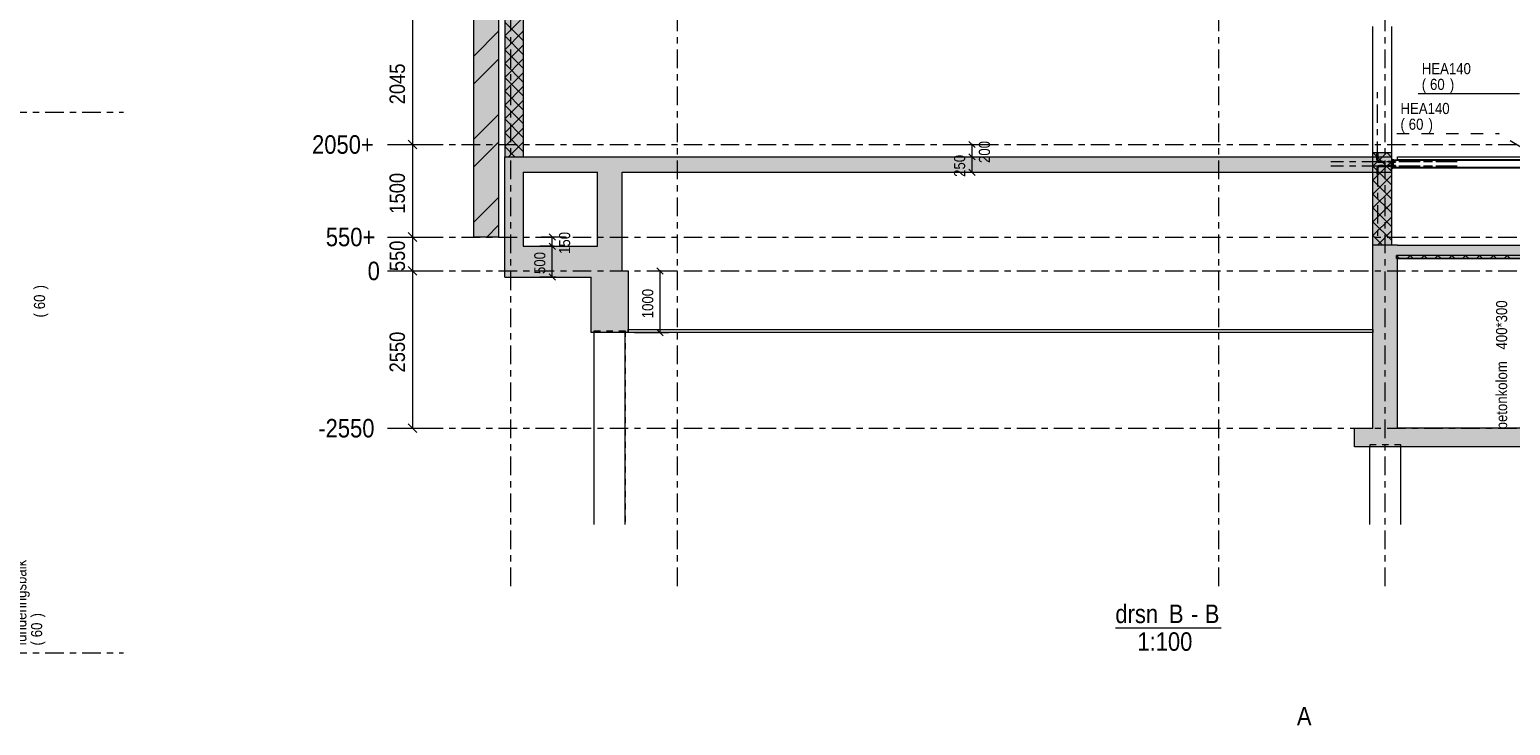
# Model space of a CAD drawing. Header units: millimetres. Extents: x -931 to -90, y -1411 to -817.
# Tile 55 of 63: x -461 to -221, y -1068 to -955. Entities that reach past the tile are written whole.
import ezdxf

# ---------------------------------------------------------------- set-up
doc = ezdxf.new("R2010")
doc.units = ezdxf.units.MM
for name, pattern in [('XKITLINE00', [0]), ('XKITLINE01', [4, 1, -1, 1, -1]), ('XKITLINE02', [4, 2, -2]), ('XKITLINE03', [6, 3, -1, 1, -1])]:
    doc.linetypes.add(name, pattern=pattern)
for name, color, linetype, lineweight in [('Bout', 3, 'Continuous', 0), ('Offset', 4, 'Continuous', 0), ('Onderdeel', 2, 'Continuous', 0), ('Onderdeel label', 2, 'Continuous', 0), ('Overige objecten', 7, 'Continuous', 0), ('Stramien', 4, 'Continuous', 0)]:
    doc.layers.add(name, color=color, linetype=linetype, lineweight=lineweight)
doc.styles.add('ARIAL', font='arial.ttf')

msp = doc.modelspace()

# ---------------------------------------------------------------- hatches: boundary and pattern name
at = {"layer": 'Onderdeel'}
for points in [[(-384.02, -975.56), (-384.02, -861.66), (-381.02, -861.66), (-381.02, -975.56)], [(-389.03, -988.56), (-389.03, -953.11), (-385.03, -953.11), (-385.03, -988.56)], [(-384.02, -975.56), (-369.02, -975.56), (-369.02, -978.06), (-384.02, -978.06)], [(-369.02, -994.06), (-369.02, -975.56), (-365.02, -975.56), (-365.02, -994.06)], [(-240.32, -978.06), (-365.02, -978.06), (-365.02, -975.56), (-240.32, -975.56)], [(-243.32, -989.86), (-243.32, -974.86), (-240.32, -974.86), (-240.32, -989.86)], [(-384.02, -990.06), (-384.02, -978.06), (-381.02, -978.06), (-381.02, -990.06)], [(-384.02, -995.06), (-384.02, -990.06), (-369.02, -990.06), (-369.02, -995.06)], [(-243.32, -1019.56), (-243.32, -989.86), (-239.32, -989.86), (-239.32, -1019.56)], [(-239.32, -989.86), (-218.32, -989.86), (-218.32, -992.06), (-239.32, -992.06)], [(-239.52, -992.06), (-239.52, -991.56), (-218.13, -991.56), (-218.13, -992.06)], [(-370.02, -995.06), (-369.02, -995.06), (-369.02, -994.06), (-364.02, -994.06), (-364.02, -1004.06), (-370.02, -1004.06)], [(-246.32, -1022.56), (-246.32, -1019.56), (-156.32, -1019.56), (-156.32, -1022.56)]]:
    msp.add_hatch(color=256, dxfattribs=at).paths.add_polyline_path(points, flags=17)

# ---------------------------------------------------------------- linework, layer by layer
at = {"layer": 'Bout', "linetype": 'XKITLINE02', "lineweight": 0}
for p, q in [((-240.02, -976.27), (-240.12, -976.27)), ((-240.12, -976.47), (-240.12, -976.27)), ((-240.02, -976.27), (-240.12, -976.27)), ((-240.12, -976.47), (-240.12, -976.27)), ((-240.02, -976.47), (-240.12, -976.47)), ((-240.02, -976.47), (-240.12, -976.47)), ((-240.02, -976.28), (-240.02, -976.27)), ((-240.02, -976.27), (-240.02, -976.47)), ((-240.02, -976.28), (-240.02, -976.27)), ((-240.02, -976.27), (-240.02, -976.47)), ((-240.02, -976.97), (-240.12, -976.97)), ((-240.12, -976.97), (-240.12, -977.17)), ((-240.02, -976.97), (-240.12, -976.97)), ((-240.12, -976.97), (-240.12, -977.17)), ((-240.02, -977.17), (-240.12, -977.17)), ((-240.02, -977.17), (-240.12, -977.17)), ((-240.02, -976.98), (-240.02, -976.97)), ((-240.02, -976.97), (-240.02, -977.17)), ((-240.02, -976.98), (-240.02, -976.97)), ((-240.02, -976.97), (-240.02, -977.17))]:
    msp.add_line(p, q, dxfattribs=at)
at = {"layer": 'Offset', "linetype": 'XKITLINE00', "lineweight": 0}
for p, q in [((-398.95, -973.56), (-398.95, -953.11)), ((-401.95, -973.56), (-396.45, -973.56)), ((-401.95, -973.56), (-396.45, -973.56)), ((-399.66, -972.85), (-398.25, -974.27)), ((-399.66, -972.85), (-398.25, -974.27)), ((-398.95, -988.56), (-398.95, -973.56)), ((-310.46, -973.56), (-306.5, -973.56)), ((-308.81, -973.05), (-307.79, -974.07)), ((-308.3, -975.56), (-308.3, -973.56)), ((-308.81, -975.05), (-307.79, -976.07)), ((-308.81, -975.05), (-307.79, -976.07)), ((-308.3, -978.06), (-308.3, -975.56)), ((-307.48, -975.56), (-306.86, -975.56)), ((-307.48, -975.56), (-306.29, -975.56)), ((-308.81, -977.55), (-307.79, -978.57)), ((-307.48, -978.06), (-306.86, -978.06)), ((-401.95, -988.56), (-396.45, -988.56)), ((-401.95, -988.56), (-396.45, -988.56)), ((-399.66, -987.85), (-398.25, -989.27)), ((-399.66, -987.85), (-398.25, -989.27)), ((-398.95, -994.06), (-398.95, -988.56)), ((-374.18, -988.56), (-378.14, -988.56)), ((-376.85, -988.05), (-375.83, -989.07)), ((-376.34, -990.06), (-376.34, -988.56)), ((-376.02, -990.06), (-378.35, -990.06)), ((-376.02, -990.06), (-377.78, -990.06)), ((-376.85, -989.55), (-375.83, -990.57)), ((-376.85, -989.55), (-375.83, -990.57)), ((-376.34, -995.06), (-376.34, -990.06)), ((-399.66, -993.35), (-398.25, -994.77)), ((-399.66, -993.35), (-398.25, -994.77)), ((-401.95, -994.06), (-396.45, -994.06)), ((-401.95, -994.06), (-396.45, -994.06)), ((-398.95, -1019.56), (-398.95, -994.06)), ((-375.76, -995.06), (-378.35, -995.06)), ((-376.85, -994.55), (-375.83, -995.57)), ((-361.01, -994.06), (-357.05, -994.06)), ((-359.36, -993.55), (-358.34, -994.57)), ((-358.85, -1004.06), (-358.85, -994.06)), ((-363.02, -1004.06), (-357.41, -1004.06)), ((-359.36, -1003.55), (-358.34, -1004.57)), ((-401.95, -1019.56), (-396.45, -1019.56)), ((-399.66, -1018.85), (-398.25, -1020.27))]:
    msp.add_line(p, q, dxfattribs=at)
at = {"layer": 'Offset'}
for p in [(-398.95, -973.56), (-398.95, -973.56), (-308.3, -973.56), (-308.3, -975.56), (-308.3, -975.56), (-308.3, -978.06), (-398.95, -988.56), (-398.95, -988.56), (-376.34, -988.56), (-376.34, -990.06), (-376.34, -990.06), (-398.95, -994.06), (-398.95, -994.06), (-376.34, -995.06), (-358.85, -994.06), (-358.85, -1004.06), (-398.95, -1019.56)]:
    msp.add_point(p, dxfattribs=at)
at = {"layer": 'Onderdeel', "linetype": 'XKITLINE00', "lineweight": 0}
for p, q in [((-384.02, -861.66), (-384.02, -975.56)), ((-381.02, -861.66), (-381.02, -975.56)), ((-389.03, -988.56), (-389.03, -953.11)), ((-385.03, -953.11), (-385.03, -988.56)), ((-384.02, -955.95), (-381.02, -952.95)), ((-381.02, -956.71), (-384.02, -953.71)), ((-243.32, -974.86), (-243.32, -954.41)), ((-240.32, -954.41), (-240.32, -974.86)), ((-385.03, -955.21), (-389.03, -959.21)), ((-384.02, -958.2), (-381.02, -955.2)), ((-381.02, -958.95), (-384.02, -955.95)), ((-384.02, -960.44), (-381.02, -957.44)), ((-385.03, -959.7), (-389.03, -963.7)), ((-381.02, -961.2), (-384.02, -958.2)), ((-384.02, -962.69), (-381.02, -959.69)), ((-381.02, -963.44), (-384.02, -960.44)), ((-384.02, -964.93), (-381.02, -961.93)), ((-381.02, -965.69), (-384.02, -962.69)), ((-384.02, -967.18), (-381.02, -964.18)), ((-381.02, -967.93), (-384.02, -964.93)), ((-384.02, -969.42), (-381.02, -966.42)), ((-385.03, -968.68), (-389.03, -972.68)), ((-381.02, -970.18), (-384.02, -967.18)), ((-384.02, -971.67), (-381.02, -968.67)), ((-381.02, -972.42), (-384.02, -969.42)), ((-384.02, -973.91), (-381.02, -970.91)), ((-381.02, -974.67), (-384.02, -971.67)), ((-385.03, -973.17), (-389.03, -977.17)), ((-382.38, -975.56), (-384.02, -973.91)), ((-383.42, -975.56), (-381.02, -973.16)), ((-384.02, -978.06), (-384.02, -975.56)), ((-384.02, -975.56), (-369.02, -975.56)), ((-384.02, -975.56), (-381.02, -975.56)), ((-381.02, -975.56), (-381.02, -975.56)), ((-369.02, -975.56), (-365.02, -975.56)), ((-365.02, -975.56), (-240.32, -975.56)), ((-240.32, -977.86), (-243.32, -974.86)), ((-243.32, -989.86), (-243.32, -974.86)), ((-243.32, -974.86), (-243.32, -974.86)), ((-243.32, -974.86), (-240.32, -974.86)), ((-243.32, -977.1), (-242.2, -975.98)), ((-242.2, -975.98), (-241.08, -974.86)), ((-240.32, -975.61), (-241.08, -974.86)), ((-241.08, -977.1), (-240.32, -976.35)), ((-240.32, -974.86), (-240.32, -974.86)), ((-240.32, -974.86), (-240.32, -989.86)), ((-240.32, -975.56), (-240.32, -975.56)), ((-240.32, -975.56), (-240.32, -978.06)), ((-240.12, -976.02), (-240.32, -975.82)), ((-240.12, -977.42), (-240.12, -976.02)), ((-240.12, -976.02), (-240.02, -976.02)), ((-240.12, -976.02), (-240.12, -977.42)), ((-240.02, -976.02), (-240.02, -977.42)), ((-240.02, -976.06), (-239.33, -976.06)), ((-240.02, -976.14), (-240.02, -976.06)), ((-209.93, -976.14), (-240.02, -976.14)), ((-240.02, -976.22), (-239.99, -976.22)), ((-239.99, -976.52), (-240.02, -976.52)), ((-239.99, -976.22), (-239.99, -976.52)), ((-239.99, -976.24), (-239.86, -976.24)), ((-239.86, -976.51), (-239.99, -976.51)), ((-239.86, -976.24), (-239.86, -976.51)), ((-239.67, -976.29), (-239.86, -976.29)), ((-239.67, -976.45), (-239.86, -976.45)), ((-239.67, -976.45), (-239.67, -976.29)), ((-239.33, -975.56), (-209.33, -975.56)), ((-239.33, -976.06), (-239.33, -975.56)), ((-209.33, -976.06), (-239.33, -976.06)), ((-384.02, -978.06), (-384.02, -978.06)), ((-384.02, -990.06), (-384.02, -978.06)), ((-384.02, -978.06), (-384.02, -978.06)), ((-381.02, -978.06), (-369.02, -978.06)), ((-381.02, -978.06), (-381.02, -990.06)), ((-381.02, -978.06), (-381.02, -978.06)), ((-369.02, -990.06), (-369.02, -978.06)), ((-365.02, -978.06), (-240.32, -978.06)), ((-365.02, -994.06), (-365.02, -978.06)), ((-243.32, -979.35), (-241.08, -977.1)), ((-240.32, -980.1), (-243.32, -977.1)), ((-243.32, -981.59), (-240.32, -978.59)), ((-240.12, -977.42), (-240.32, -977.62)), ((-240.02, -977.42), (-240.12, -977.42)), ((-239.99, -976.92), (-240.02, -976.92)), ((-240.02, -977.22), (-239.99, -977.22)), ((-209.93, -977.3), (-240.02, -977.3)), ((-240.02, -977.39), (-240.02, -977.3)), ((-209.93, -977.39), (-240.02, -977.39)), ((-239.99, -976.92), (-239.99, -977.22)), ((-239.86, -976.94), (-239.99, -976.94)), ((-239.99, -977.21), (-239.86, -977.21)), ((-239.86, -976.94), (-239.86, -977.21)), ((-239.67, -976.99), (-239.86, -976.99)), ((-239.67, -977.15), (-239.86, -977.15)), ((-239.67, -976.99), (-239.67, -977.15)), ((-240.32, -982.35), (-243.32, -979.35)), ((-243.32, -983.84), (-240.32, -980.84)), ((-385.03, -982.15), (-389.03, -986.15)), ((-240.32, -984.59), (-243.32, -981.59)), ((-243.32, -986.08), (-240.32, -983.08)), ((-240.32, -986.84), (-243.32, -983.84)), ((-243.32, -988.33), (-240.32, -985.33)), ((-240.32, -989.08), (-243.32, -986.08)), ((-385.03, -988.56), (-389.03, -988.56)), ((-385.03, -986.64), (-386.95, -988.56)), ((-385.03, -988.56), (-385.03, -988.56)), ((-241.79, -989.86), (-243.32, -988.33)), ((-242.61, -989.86), (-240.32, -987.57)), ((-384.02, -990.06), (-384.02, -990.06)), ((-384.02, -995.06), (-384.02, -990.06)), ((-384.02, -990.06), (-384.02, -990.06)), ((-381.02, -990.06), (-381.02, -990.06)), ((-381.02, -990.06), (-369.02, -990.06)), ((-239.32, -989.86), (-243.32, -989.86)), ((-243.32, -1019.56), (-243.32, -989.86)), ((-240.32, -989.86), (-243.32, -989.86)), ((-240.36, -989.86), (-240.33, -989.82)), ((-240.32, -989.86), (-240.32, -989.86)), ((-239.32, -989.86), (-218.32, -989.86)), ((-239.02, -992.06), (-239.52, -991.56)), ((-239.52, -992.06), (-239.52, -991.56)), ((-218.13, -991.56), (-239.52, -991.56)), ((-218.13, -992.06), (-239.52, -992.06)), ((-239.32, -1019.56), (-239.32, -992.06)), ((-239.32, -992.06), (-218.32, -992.06)), ((-237.78, -992.06), (-237.28, -991.56)), ((-236.78, -992.06), (-237.28, -991.56)), ((-235.53, -992.06), (-235.03, -991.56)), ((-234.53, -992.06), (-235.03, -991.56)), ((-233.29, -992.06), (-232.79, -991.56)), ((-232.29, -992.06), (-232.79, -991.56)), ((-231.04, -992.06), (-230.54, -991.56)), ((-230.04, -992.06), (-230.54, -991.56)), ((-228.8, -992.06), (-228.3, -991.56)), ((-227.8, -992.06), (-228.3, -991.56)), ((-226.55, -992.06), (-226.05, -991.56)), ((-225.55, -992.06), (-226.05, -991.56)), ((-224.31, -992.06), (-223.81, -991.56)), ((-223.31, -992.06), (-223.81, -991.56)), ((-222.06, -992.06), (-221.56, -991.56)), ((-221.06, -992.06), (-221.56, -991.56)), ((-384.02, -995.06), (-370.02, -995.06)), ((-370.02, -1004.06), (-370.02, -995.06)), ((-365.02, -994.06), (-364.02, -994.06)), ((-364.02, -994.06), (-364.02, -1004.06)), ((-364.02, -1004.06), (-370.02, -1004.06)), ((-369.52, -1035.16), (-369.52, -1004.06)), ((-364.52, -1035.16), (-364.52, -1004.06)), ((-364.02, -1003.56), (-243.32, -1003.56)), ((-364.02, -1004.06), (-364.02, -1003.56)), ((-243.32, -1004.06), (-364.02, -1004.06)), ((-243.32, -1003.56), (-243.32, -1004.06)), ((-246.32, -1022.56), (-246.32, -1019.56)), ((-246.32, -1019.56), (-243.32, -1019.56)), ((-162.32, -1019.56), (-239.32, -1019.56)), ((-156.32, -1022.56), (-246.32, -1022.56)), ((-243.82, -1035.16), (-243.82, -1022.56)), ((-238.82, -1035.16), (-238.82, -1022.56))]:
    msp.add_line(p, q, dxfattribs=at)
at = {"layer": 'Onderdeel', "linetype": 'XKITLINE03', "lineweight": 0}
for p, q in [((-242.59, -976.05), (-242.59, -964.87)), ((-242.59, -976.05), (-242.59, -964.87)), ((-242.59, -976.05), (-242.59, -964.87)), ((-242.59, -976.05), (-242.59, -964.87)), ((-230.12, -976.37), (-250.15, -976.37)), ((-230.12, -976.37), (-250.15, -976.37)), ((-230.12, -976.37), (-250.15, -976.37)), ((-230.12, -976.37), (-250.15, -976.37)), ((-242.57, -976.18), (-242.59, -976.05)), ((-242.57, -976.18), (-242.59, -976.05)), ((-242.57, -976.18), (-242.59, -976.05)), ((-242.57, -976.18), (-242.59, -976.05)), ((-242.5, -976.28), (-242.57, -976.18)), ((-242.5, -976.28), (-242.57, -976.18)), ((-242.5, -976.28), (-242.57, -976.18)), ((-242.5, -976.28), (-242.57, -976.18)), ((-242.4, -976.35), (-242.5, -976.28)), ((-242.4, -976.35), (-242.5, -976.28)), ((-242.4, -976.35), (-242.5, -976.28)), ((-242.4, -976.35), (-242.5, -976.28)), ((-242.27, -976.37), (-242.4, -976.35)), ((-242.27, -976.37), (-242.4, -976.35)), ((-242.27, -976.37), (-242.4, -976.35)), ((-242.27, -976.37), (-242.4, -976.35)), ((-229.67, -976.37), (-242.27, -976.37)), ((-229.67, -976.37), (-242.27, -976.37)), ((-229.67, -976.37), (-242.27, -976.37)), ((-229.67, -976.37), (-242.27, -976.37)), ((-230.12, -977.07), (-250.15, -977.07)), ((-230.12, -977.07), (-250.15, -977.07)), ((-230.12, -977.07), (-250.15, -977.07)), ((-230.12, -977.07), (-250.15, -977.07)), ((-242.57, -977.27), (-242.59, -977.39)), ((-242.57, -977.27), (-242.59, -977.39)), ((-242.57, -977.27), (-242.59, -977.39)), ((-242.57, -977.27), (-242.59, -977.39)), ((-242.59, -977.39), (-242.59, -988.57)), ((-242.59, -977.39), (-242.59, -988.57)), ((-242.59, -977.39), (-242.59, -988.57)), ((-242.59, -977.39), (-242.59, -988.57)), ((-242.5, -977.17), (-242.57, -977.27)), ((-242.5, -977.17), (-242.57, -977.27)), ((-242.5, -977.17), (-242.57, -977.27)), ((-242.5, -977.17), (-242.57, -977.27)), ((-242.4, -977.1), (-242.5, -977.17)), ((-242.4, -977.1), (-242.5, -977.17)), ((-242.4, -977.1), (-242.5, -977.17)), ((-242.4, -977.1), (-242.5, -977.17)), ((-242.27, -977.07), (-242.4, -977.1)), ((-242.27, -977.07), (-242.4, -977.1)), ((-242.27, -977.07), (-242.4, -977.1)), ((-242.27, -977.07), (-242.4, -977.1)), ((-229.67, -977.07), (-242.27, -977.07)), ((-229.67, -977.07), (-242.27, -977.07)), ((-229.67, -977.07), (-242.27, -977.07)), ((-229.67, -977.07), (-242.27, -977.07))]:
    msp.add_line(p, q, dxfattribs=at)
at = {"layer": 'Onderdeel', "linetype": 'XKITLINE01', "lineweight": 0}
for p, q in [((-242.67, -976.05), (-242.67, -974.87)), ((-242.67, -974.87), (-242.51, -974.87)), ((-242.67, -974.87), (-242.67, -976.05)), ((-242.51, -974.87), (-242.67, -974.87)), ((-242.67, -974.87), (-242.67, -976.05)), ((-242.51, -974.87), (-242.67, -974.87)), ((-242.67, -976.05), (-242.67, -974.87)), ((-242.67, -974.87), (-242.51, -974.87)), ((-242.67, -976.05), (-242.64, -976.21)), ((-242.67, -976.05), (-242.64, -976.21)), ((-242.67, -976.05), (-242.64, -976.21)), ((-242.67, -976.05), (-242.64, -976.21)), ((-242.56, -976.34), (-242.64, -976.21)), ((-242.56, -976.34), (-242.64, -976.21)), ((-242.56, -976.34), (-242.64, -976.21)), ((-242.56, -976.34), (-242.64, -976.21)), ((-242.43, -976.42), (-242.56, -976.34)), ((-242.56, -976.34), (-242.43, -976.42)), ((-242.56, -976.34), (-242.43, -976.42)), ((-242.43, -976.42), (-242.56, -976.34)), ((-242.51, -974.87), (-242.51, -976.05)), ((-242.51, -976.05), (-242.51, -974.87)), ((-242.51, -976.05), (-242.51, -974.87)), ((-242.51, -974.87), (-242.51, -976.05)), ((-242.51, -976.05), (-242.5, -976.15)), ((-242.51, -976.05), (-242.5, -976.15)), ((-242.51, -976.05), (-242.5, -976.15)), ((-242.51, -976.05), (-242.5, -976.15)), ((-242.44, -976.22), (-242.5, -976.15)), ((-242.44, -976.22), (-242.5, -976.15)), ((-242.44, -976.22), (-242.5, -976.15)), ((-242.44, -976.22), (-242.5, -976.15)), ((-242.44, -976.22), (-242.37, -976.28)), ((-242.37, -976.28), (-242.44, -976.22)), ((-242.37, -976.28), (-242.44, -976.22)), ((-242.44, -976.22), (-242.37, -976.28)), ((-242.27, -976.45), (-242.43, -976.42)), ((-242.43, -976.42), (-242.27, -976.45)), ((-242.43, -976.42), (-242.27, -976.45)), ((-242.27, -976.45), (-242.43, -976.42)), ((-242.37, -976.28), (-242.27, -976.29)), ((-242.27, -976.29), (-242.37, -976.28)), ((-242.27, -976.29), (-242.37, -976.28)), ((-242.37, -976.28), (-242.27, -976.29)), ((-239.67, -976.29), (-242.27, -976.29)), ((-239.86, -976.29), (-242.27, -976.29)), ((-242.27, -976.29), (-239.67, -976.29)), ((-239.67, -976.29), (-242.27, -976.29)), ((-242.27, -976.45), (-239.67, -976.45)), ((-239.86, -976.45), (-242.27, -976.45)), ((-239.67, -976.45), (-242.27, -976.45)), ((-242.27, -976.45), (-239.67, -976.45)), ((-240.32, -974.86), (-240.32, -974.86)), ((-240.32, -975.82), (-240.12, -976.02)), ((-240.32, -977.62), (-240.32, -975.82)), ((-240.32, -975.82), (-240.32, -977.62)), ((-240.32, -977.62), (-240.32, -975.82)), ((-240.32, -975.82), (-240.32, -977.62)), ((-240.15, -976.24), (-240.29, -976.24)), ((-240.29, -976.51), (-240.29, -976.24)), ((-240.15, -976.24), (-240.29, -976.24)), ((-240.29, -976.24), (-240.29, -976.51)), ((-240.29, -976.51), (-240.29, -976.24)), ((-240.15, -976.24), (-240.29, -976.24)), ((-240.29, -976.24), (-240.29, -976.51)), ((-240.15, -976.24), (-240.29, -976.24)), ((-240.29, -976.51), (-240.29, -976.24)), ((-240.29, -976.51), (-240.29, -976.29)), ((-240.15, -976.51), (-240.29, -976.51)), ((-240.15, -976.51), (-240.29, -976.51)), ((-240.15, -976.51), (-240.29, -976.51)), ((-240.15, -976.51), (-240.29, -976.51)), ((-240.12, -976.22), (-240.15, -976.22)), ((-240.15, -976.52), (-240.15, -976.22)), ((-240.12, -976.22), (-240.15, -976.22)), ((-240.15, -976.22), (-240.15, -976.52)), ((-240.15, -976.52), (-240.15, -976.22)), ((-240.12, -976.22), (-240.15, -976.22)), ((-240.15, -976.22), (-240.15, -976.52)), ((-240.12, -976.22), (-240.15, -976.22)), ((-240.15, -976.52), (-240.15, -976.22)), ((-240.15, -976.51), (-240.15, -976.24)), ((-240.15, -976.51), (-240.15, -976.24)), ((-240.15, -976.24), (-240.15, -976.51)), ((-240.15, -976.24), (-240.15, -976.51)), ((-240.15, -976.51), (-240.15, -976.24)), ((-240.15, -976.51), (-240.15, -976.29)), ((-240.15, -976.52), (-240.15, -976.29)), ((-240.12, -976.52), (-240.15, -976.52)), ((-240.12, -976.52), (-240.15, -976.52)), ((-240.12, -976.52), (-240.15, -976.52)), ((-240.12, -976.52), (-240.15, -976.52)), ((-240.12, -977.42), (-240.12, -976.02)), ((-240.12, -977.42), (-240.12, -976.02)), ((-240.02, -976.02), (-240.12, -976.02)), ((-240.12, -976.02), (-240.12, -977.42)), ((-240.12, -976.52), (-240.12, -976.22)), ((-240.12, -976.52), (-240.12, -976.22)), ((-240.12, -976.22), (-240.12, -976.52)), ((-240.12, -976.22), (-240.12, -976.52)), ((-240.12, -976.52), (-240.12, -976.22)), ((-240.12, -976.52), (-240.12, -976.29)), ((-240.12, -976.31), (-240.12, -977.42)), ((-240.02, -977.42), (-240.02, -976.02)), ((-240.02, -977.42), (-240.02, -976.02)), ((-240.02, -976.14), (-240.02, -976.06)), ((-209.93, -976.06), (-240.02, -976.06)), ((-240.02, -976.06), (-240.02, -976.14)), ((-240.02, -976.14), (-240.02, -976.06)), ((-240.02, -976.14), (-240.02, -977.3)), ((-209.93, -976.14), (-240.02, -976.14)), ((-240.02, -976.14), (-240.02, -977.3)), ((-239.99, -976.22), (-240.02, -976.22)), ((-240.02, -976.52), (-240.02, -976.22)), ((-240.02, -976.22), (-240.02, -976.52)), ((-240.02, -976.52), (-240.02, -976.22)), ((-240.02, -976.52), (-240.02, -976.22)), ((-239.99, -976.22), (-240.02, -976.22)), ((-240.02, -976.22), (-240.02, -976.52)), ((-240.02, -976.52), (-240.02, -976.22)), ((-239.99, -976.22), (-240.02, -976.22)), ((-240.02, -976.52), (-240.02, -976.22)), ((-240.02, -976.22), (-240.02, -976.52)), ((-239.99, -976.52), (-240.02, -976.52)), ((-239.99, -976.52), (-240.02, -976.52)), ((-239.99, -976.52), (-240.02, -976.52)), ((-239.99, -976.22), (-239.99, -976.52)), ((-239.99, -976.52), (-239.99, -976.22)), ((-239.99, -976.52), (-239.99, -976.22)), ((-239.99, -976.22), (-239.99, -976.52)), ((-239.99, -976.52), (-239.99, -976.22)), ((-239.99, -976.22), (-239.99, -976.52)), ((-239.99, -976.52), (-239.99, -976.22)), ((-239.86, -976.24), (-239.99, -976.24)), ((-239.99, -976.51), (-239.99, -976.24)), ((-239.99, -976.24), (-239.99, -976.51)), ((-239.99, -976.51), (-239.99, -976.24)), ((-239.99, -976.51), (-239.99, -976.24)), ((-239.86, -976.24), (-239.99, -976.24)), ((-239.99, -976.24), (-239.99, -976.51)), ((-239.99, -976.51), (-239.99, -976.24)), ((-239.86, -976.24), (-239.99, -976.24)), ((-239.99, -976.51), (-239.99, -976.24)), ((-239.99, -976.24), (-239.99, -976.51)), ((-239.86, -976.51), (-239.99, -976.51)), ((-239.86, -976.51), (-239.99, -976.51)), ((-239.86, -976.51), (-239.99, -976.51)), ((-239.86, -976.24), (-239.86, -976.51)), ((-239.86, -976.51), (-239.86, -976.24)), ((-239.86, -976.51), (-239.86, -976.24)), ((-239.86, -976.24), (-239.86, -976.51)), ((-239.86, -976.51), (-239.86, -976.24)), ((-239.86, -976.24), (-239.86, -976.51)), ((-239.86, -976.51), (-239.86, -976.24)), ((-239.67, -976.29), (-239.67, -976.45)), ((-239.67, -976.45), (-239.67, -976.29)), ((-239.67, -976.29), (-239.67, -976.45)), ((-239.67, -976.29), (-239.67, -976.45)), ((-239.67, -976.45), (-239.67, -976.29)), ((-239.67, -976.29), (-239.67, -976.45)), ((-239.67, -976.45), (-239.67, -976.29)), ((-209.93, -976.06), (-239.33, -976.06)), ((-242.64, -977.24), (-242.67, -977.39)), ((-242.64, -977.24), (-242.67, -977.39)), ((-242.64, -977.24), (-242.67, -977.39)), ((-242.64, -977.24), (-242.67, -977.39)), ((-242.67, -977.39), (-242.67, -978.57)), ((-242.67, -977.39), (-242.67, -978.57)), ((-242.67, -977.39), (-242.67, -978.57)), ((-242.67, -977.39), (-242.67, -978.57)), ((-242.67, -978.57), (-242.51, -978.57)), ((-242.51, -978.57), (-242.67, -978.57)), ((-242.51, -978.57), (-242.67, -978.57)), ((-242.67, -978.57), (-242.51, -978.57)), ((-242.56, -977.11), (-242.64, -977.24)), ((-242.56, -977.11), (-242.64, -977.24)), ((-242.56, -977.11), (-242.64, -977.24)), ((-242.56, -977.11), (-242.64, -977.24)), ((-242.43, -977.02), (-242.56, -977.11)), ((-242.56, -977.11), (-242.43, -977.02)), ((-242.56, -977.11), (-242.43, -977.02)), ((-242.43, -977.02), (-242.56, -977.11)), ((-242.5, -977.3), (-242.51, -977.39)), ((-242.51, -977.39), (-242.5, -977.3)), ((-242.51, -977.39), (-242.5, -977.3)), ((-242.5, -977.3), (-242.51, -977.39)), ((-242.51, -977.39), (-242.51, -978.57)), ((-242.51, -977.39), (-242.51, -978.57)), ((-242.51, -978.57), (-242.51, -977.39)), ((-242.51, -977.39), (-242.51, -978.57)), ((-242.51, -978.57), (-242.51, -977.39)), ((-242.51, -977.39), (-242.51, -978.57)), ((-242.44, -977.22), (-242.5, -977.3)), ((-242.44, -977.22), (-242.5, -977.3)), ((-242.44, -977.22), (-242.5, -977.3)), ((-242.44, -977.22), (-242.5, -977.3)), ((-242.44, -977.22), (-242.37, -977.17)), ((-242.37, -977.17), (-242.44, -977.22)), ((-242.37, -977.17), (-242.44, -977.22)), ((-242.44, -977.22), (-242.37, -977.17)), ((-242.27, -976.99), (-242.43, -977.02)), ((-242.43, -977.02), (-242.27, -976.99)), ((-242.43, -977.02), (-242.27, -976.99)), ((-242.27, -976.99), (-242.43, -977.02)), ((-242.37, -977.17), (-242.27, -977.15)), ((-242.27, -977.15), (-242.37, -977.17)), ((-242.27, -977.15), (-242.37, -977.17)), ((-242.37, -977.17), (-242.27, -977.15)), ((-242.27, -976.99), (-239.67, -976.99)), ((-239.86, -976.99), (-242.27, -976.99)), ((-239.67, -976.99), (-242.27, -976.99)), ((-242.27, -976.99), (-239.67, -976.99)), ((-239.67, -977.15), (-242.27, -977.15)), ((-239.86, -977.15), (-242.27, -977.15)), ((-242.27, -977.15), (-239.67, -977.15)), ((-239.67, -977.15), (-242.27, -977.15)), ((-240.12, -977.42), (-240.32, -977.62)), ((-240.15, -976.94), (-240.29, -976.94)), ((-240.29, -976.94), (-240.29, -977.21)), ((-240.29, -977.21), (-240.29, -976.94)), ((-240.15, -976.94), (-240.29, -976.94)), ((-240.29, -977.21), (-240.29, -976.94)), ((-240.29, -976.94), (-240.29, -977.21)), ((-240.15, -976.94), (-240.29, -976.94)), ((-240.29, -977.21), (-240.29, -976.94)), ((-240.29, -976.94), (-240.29, -977.21)), ((-240.15, -976.94), (-240.29, -976.94)), ((-240.29, -976.94), (-240.29, -977.21)), ((-240.29, -977.21), (-240.29, -976.94)), ((-240.15, -977.21), (-240.29, -977.21)), ((-240.15, -977.21), (-240.29, -977.21)), ((-240.15, -977.21), (-240.29, -977.21)), ((-240.15, -977.21), (-240.29, -977.21)), ((-240.12, -976.92), (-240.15, -976.92)), ((-240.15, -976.92), (-240.15, -977.22)), ((-240.15, -977.22), (-240.15, -976.92)), ((-240.12, -976.92), (-240.15, -976.92)), ((-240.15, -977.22), (-240.15, -976.92)), ((-240.15, -976.92), (-240.15, -977.22)), ((-240.12, -976.92), (-240.15, -976.92)), ((-240.15, -977.22), (-240.15, -976.92)), ((-240.15, -976.92), (-240.15, -977.22)), ((-240.12, -976.92), (-240.15, -976.92)), ((-240.15, -976.92), (-240.15, -977.22)), ((-240.15, -977.22), (-240.15, -976.92)), ((-240.15, -976.94), (-240.15, -977.21)), ((-240.15, -977.21), (-240.15, -976.94)), ((-240.15, -976.94), (-240.15, -977.21)), ((-240.15, -977.21), (-240.15, -976.94)), ((-240.15, -976.94), (-240.15, -977.21)), ((-240.15, -977.21), (-240.15, -976.94)), ((-240.15, -976.94), (-240.15, -977.21)), ((-240.15, -977.21), (-240.15, -976.94)), ((-240.12, -977.22), (-240.15, -977.22)), ((-240.12, -977.22), (-240.15, -977.22)), ((-240.12, -977.22), (-240.15, -977.22)), ((-240.12, -977.22), (-240.15, -977.22)), ((-240.12, -976.92), (-240.12, -977.22)), ((-240.12, -977.22), (-240.12, -976.92)), ((-240.12, -976.92), (-240.12, -977.22)), ((-240.12, -977.22), (-240.12, -976.92)), ((-240.12, -976.92), (-240.12, -977.22)), ((-240.12, -977.22), (-240.12, -976.92)), ((-240.12, -976.92), (-240.12, -977.22)), ((-240.12, -977.22), (-240.12, -976.92)), ((-240.02, -977.42), (-240.12, -977.42)), ((-239.99, -976.92), (-240.02, -976.92)), ((-240.02, -976.92), (-240.02, -977.22)), ((-240.02, -977.22), (-240.02, -976.92)), ((-240.02, -976.92), (-240.02, -977.22)), ((-239.99, -976.92), (-240.02, -976.92)), ((-240.02, -977.22), (-240.02, -976.92)), ((-240.02, -976.92), (-240.02, -977.22)), ((-239.99, -976.92), (-240.02, -976.92)), ((-240.02, -976.92), (-240.02, -977.22)), ((-240.02, -977.22), (-240.02, -976.92)), ((-239.99, -977.22), (-240.02, -977.22)), ((-239.99, -977.22), (-240.02, -977.22)), ((-239.99, -977.22), (-240.02, -977.22)), ((-240.02, -977.3), (-240.02, -977.39)), ((-209.93, -977.3), (-240.02, -977.3)), ((-240.02, -977.3), (-240.02, -977.39)), ((-240.02, -977.39), (-240.02, -977.3)), ((-240.02, -977.42), (-240.02, -977.3)), ((-209.93, -977.39), (-240.02, -977.39)), ((-239.99, -976.92), (-239.99, -977.22)), ((-239.99, -977.22), (-239.99, -976.92)), ((-239.99, -976.92), (-239.99, -977.22)), ((-239.99, -977.22), (-239.99, -976.92)), ((-239.99, -976.92), (-239.99, -977.22)), ((-239.99, -977.22), (-239.99, -976.92)), ((-239.86, -976.94), (-239.99, -976.94)), ((-239.99, -976.94), (-239.99, -977.21)), ((-239.99, -977.21), (-239.99, -976.94)), ((-239.99, -976.94), (-239.99, -977.21)), ((-239.86, -976.94), (-239.99, -976.94)), ((-239.99, -977.21), (-239.99, -976.94)), ((-239.99, -976.94), (-239.99, -977.21)), ((-239.86, -976.94), (-239.99, -976.94)), ((-239.99, -976.94), (-239.99, -977.21)), ((-239.99, -977.21), (-239.99, -976.94)), ((-239.86, -977.21), (-239.99, -977.21)), ((-239.86, -977.21), (-239.99, -977.21)), ((-239.86, -977.21), (-239.99, -977.21)), ((-239.86, -976.94), (-239.86, -977.21)), ((-239.86, -977.21), (-239.86, -976.94)), ((-239.86, -976.94), (-239.86, -977.21)), ((-239.86, -977.21), (-239.86, -976.94)), ((-239.86, -976.94), (-239.86, -977.21)), ((-239.86, -977.21), (-239.86, -976.94)), ((-239.67, -976.99), (-239.67, -977.15)), ((-239.67, -977.15), (-239.67, -976.99)), ((-239.67, -977.15), (-239.67, -976.99)), ((-239.67, -976.99), (-239.67, -977.15)), ((-239.67, -977.15), (-239.67, -976.99)), ((-239.67, -976.99), (-239.67, -977.15)), ((-239.67, -977.15), (-239.67, -976.99)), ((-239.52, -991.56), (-239.52, -992.06)), ((-239.52, -991.56), (-239.52, -992.06)), ((-218.13, -991.56), (-239.52, -991.56)), ((-239.52, -992.06), (-218.13, -992.06)), ((-369.52, -1003.76), (-364.52, -1003.76)), ((-369.52, -1035.16), (-369.52, -1003.76)), ((-369.52, -1003.76), (-364.52, -1003.76)), ((-369.52, -1004.06), (-369.52, -1003.76)), ((-364.52, -1003.76), (-364.52, -1035.16)), ((-364.52, -1004.06), (-364.52, -1003.76)), ((-238.82, -1022.26), (-243.82, -1022.26)), ((-243.82, -1022.26), (-243.82, -1022.56)), ((-238.82, -1022.56), (-238.82, -1022.26))]:
    msp.add_line(p, q, dxfattribs=at)
at = {"layer": 'Onderdeel label', "linetype": 'XKITLINE00', "lineweight": 0}
msp.add_line((-236.01, -965.31), (-219.58, -965.31), dxfattribs=at)
at = {"layer": 'Onderdeel label', "linetype": 'XKITLINE02', "lineweight": 0}
for p in [(-239.46, -971.77), (-215.96, -976.06)]:
    msp.add_line(p, (-223.03, -971.77), dxfattribs=at)
at = {"layer": 'Overige objecten', "linetype": 'XKITLINE00', "lineweight": 0}
msp.add_line((-285.07, -1051.91), (-267.92, -1051.91), dxfattribs=at)
at = {"layer": 'Stramien', "linetype": 'XKITLINE03', "lineweight": 0}
for p, q in [((-383.02, -1045.16), (-383.02, -844.06)), ((-356.02, -1045.16), (-356.02, -844.06)), ((-268.32, -1045.16), (-268.32, -844.06)), ((-241.32, -1045.16), (-241.32, -844.06)), ((-914.5, -968.31), (-445.81, -968.31)), ((-403.02, -973.56), (-140.32, -973.56)), ((-403.02, -988.56), (-140.32, -988.56)), ((-403.02, -994.06), (-140.32, -994.06)), ((-403.02, -1019.56), (-140.32, -1019.56)), ((-914.5, -1056.01), (-445.81, -1056.01))]:
    msp.add_line(p, q, dxfattribs=at)

# ---------------------------------------------------------------- texts
at = {"layer": 'Offset', "style": 'ARIAL', "width": 0.85}
for s, height, p in [('2045', 2.5, (-400.2, -967.04)), ('200', 1.8, (-305.39, -976.56)), ('250', 1.8, (-309.41, -978.81)), ('1500', 2.5, (-400.2, -984.77)), ('150', 1.8, (-373.43, -991.31)), ('550', 2.5, (-400.2, -994.09)), ('500', 1.8, (-377.45, -994.56)), ('1000', 1.8, (-359.96, -1001.73)), ('2550', 2.5, (-400.2, -1010.52))]:
    msp.add_text(s, height=height, rotation=90.0002, dxfattribs=at).set_placement(p)
at = {"layer": 'Onderdeel label', "style": 'ARIAL', "width": 0.85}
for s, p in [('HEA140', (-235.41, -962.16)), ('(', (-235.41, -964.71)), ('60', (-234.07, -964.71)), (')', (-230.86, -964.71)), ('HEA140', (-238.86, -968.62)), ('(', (-238.86, -971.17)), ('60', (-237.52, -971.17)), (')', (-234.31, -971.17))]:
    msp.add_text(s, height=1.8, dxfattribs=at).set_placement(p)
for s, p in [(')', (-458.53, -997.06)), ('60', (-458.53, -1000.27)), ('400*300', (-221.57, -1006.8)), ('(', (-458.53, -1001.61)), ('betonkolom', (-221.57, -1019.75)), ('funderingsbalk', (-461.55, -1054.8)), (')', (-459, -1050.25)), ('60', (-459, -1053.46)), ('(', (-459, -1054.8))]:
    msp.add_text(s, height=1.8, rotation=90.0002, dxfattribs=at).set_placement(p)
at = {"layer": 'Overige objecten', "style": 'ARIAL', "width": 0.85}
for s, p in [('drsn', (-285.07, -1051.16)), ('B', (-276.39, -1051.16)), ('B', (-270.58, -1051.16)), ('-', (-272.82, -1051.16)), ('1:100', (-281.5, -1055.66))]:
    msp.add_text(s, height=3, dxfattribs=at).set_placement(p)
at = {"layer": 'Stramien', "style": 'ARIAL', "width": 0.85}
for s, p in [('2050+', (-415.26, -975.06)), ('550+', (-413.03, -990.06)), ('0', (-406.25, -995.56)), ('-2550', (-414.25, -1021.06)), ('A', (-255.65, -1067.75))]:
    msp.add_text(s, height=3, dxfattribs=at).set_placement(p)

doc.saveas('drawing.dxf')
